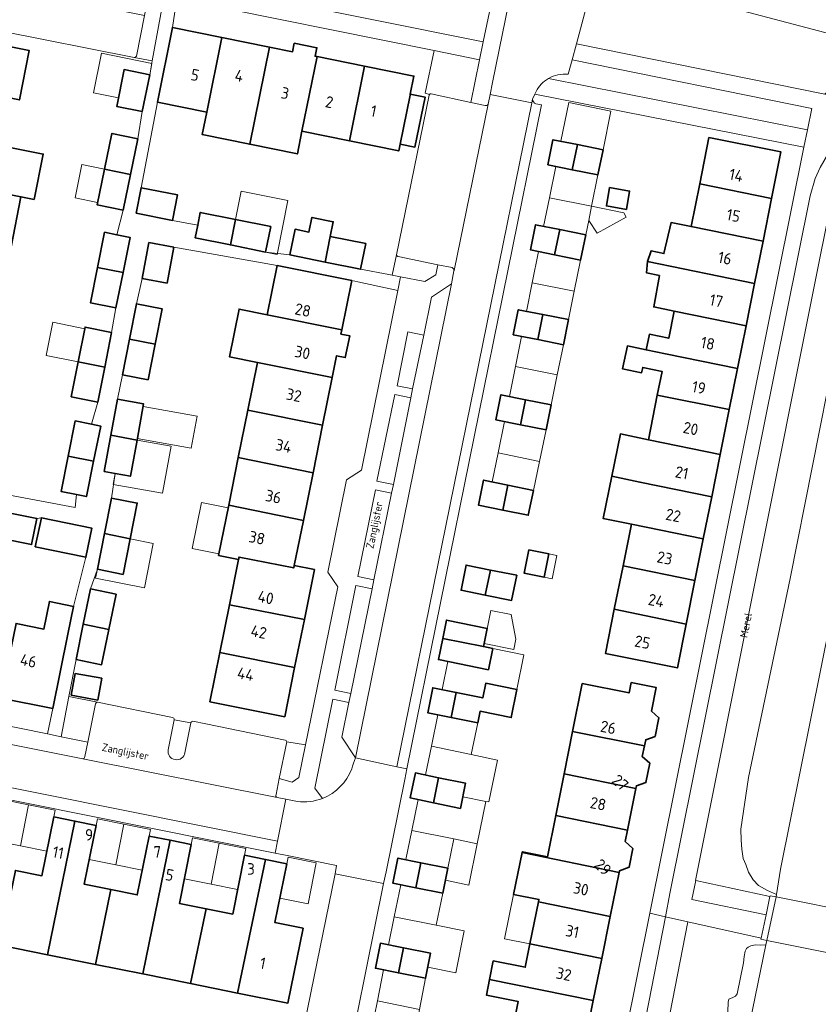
# Model space of a CAD drawing. Header units: metres. Extents: x 149984 to 156489, y 469398 to 478068.
# Tile 249 of 256: x 153234 to 153328, y 472280 to 472396. Entities that reach past the tile are written whole.
import ezdxf
from ezdxf.enums import TextEntityAlignment as Align

# ---------------------------------------------------------------- set-up
doc = ezdxf.new("R2010")
doc.units = ezdxf.units.M
doc.header["$LTSCALE"] = 0.75
for name, color, linetype, lineweight in [('B-WE-GR-BEPLANTING_CULTUUR_HEESTERS-GV', 252, 'Continuous', 18), ('B-WE-KW-KUNSTWERK_DEK-GV', 6, 'Continuous', 18), ('B-WE-OG-BEBOUWING-GV', 6, 'Continuous', 35), ('B-WE-OG-BEBOUWING-T18', 1, 'Continuous', 18), ('B-WE-OG-BEBOUWING_LUIFEL-GV', 6, 'Continuous', 18), ('B-WE-OG-BEBOUWING_OVERBOUWING-GV', 6, 'Continuous', 18), ('B-WE-OG-TERREIN_BEGROEID-GV', 252, 'Continuous', 18), ('B-WE-OG-TERREIN_ERF-GV', 252, 'Continuous', 18), ('B-WE-OG-TERREIN_OEVER-GV', 252, 'Continuous', 18), ('B-WE-OG-TOPOGRAFIE-T18', 7, 'Continuous', 18), ('B-WE-OG-WATER_MEER-GV', 252, 'Continuous', 18), ('B-WE-VH-GESLOTENVERHARDING_ASFALT-GV', 252, 'Continuous', 18), ('B-WE-VH-ONVERHARD-GV', 252, 'Continuous', 18), ('B-WE-VH-OPENVERHARDING_BETONSTRAATSTEEN-GV', 252, 'Continuous', 18), ('B-WE-VH-OPENVERHARDING_TEGEL-GV', 252, 'Continuous', 18)]:
    doc.layers.add(name, color=color, linetype=linetype, lineweight=lineweight)
doc.styles.add('NLCS-ISO-M500-T18', font='NLCS-ISO.ttf', dxfattribs={"height": 0.9})
doc.styles.add('NLCS-ISO-M750-T18', font='NLCS-ISO.ttf', dxfattribs={"height": 1.35})

msp = doc.modelspace()

# ---------------------------------------------------------------- linework, layer by layer
at = {"layer": 'B-WE-GR-BEPLANTING_CULTUUR_HEESTERS-GV', "flags": 128}
for points in [[(153301.646, 472402.147), (153301.442, 472401.285), (153334.277, 472392.607), (153334.764, 472394.586)], [(153247.308, 472391.233), (153249.413, 472390.829), (153250.797, 472398.485), (153249.031, 472398.812), (153248.506, 472396.155)], [(153248.506, 472396.155), (153247.556, 472391.379)], [(153287.814, 472390.956), (153282.497, 472392.037), (153281.453, 472387.035), (153281.939, 472386.888)], [(153282.142, 472386.945), (153286.793, 472385.95), (153287.814, 472390.956)], [(153326.305, 472382.715), (153295.905, 472388.759)], [(153294.459, 472387.241), (153294.308, 472386.918), (153325.899, 472380.697), (153326.305, 472382.715)], [(153278.096, 472368.071), (153277.565, 472365.671), (153278.541, 472365.482), (153281.411, 472364.935), (153282.698, 472365.725), (153282.911, 472366.89)], [(153282.911, 472366.89), (153278.283, 472367.872)], [(153242.974, 472315.552), (153239.634, 472316.229), (153238.729, 472311.515), (153238.735, 472311.514), (153241.849, 472310.875)], [(153241.849, 472310.875), (153242.767, 472315.379)], [(153273.25, 472309.02), (153271.653, 472311.451), (153272.485, 472315.547), (153270.626, 472315.913), (153268.507, 472305.47), (153269.396, 472304.28)], [(153253.254, 472309.63), (153253.961, 472313.137), (153252.006, 472313.511), (153251.283, 472309.983)]]:
    msp.add_lwpolyline(points, dxfattribs=at)
at = {"layer": 'B-WE-GR-BEPLANTING_CULTUUR_HEESTERS-GV'}
for points in [[(153247.556, 472391.379, -0.3456664), (153247.308, 472391.233)], [(153295.905, 472388.759, 0.1416824), (153294.459, 472387.241)], [(153281.939, 472386.888, -0.3394224), (153282.142, 472386.945)], [(153278.283, 472367.872, -0.4663542), (153278.096, 472368.071)], [(153242.767, 472315.379, -0.3421916), (153242.974, 472315.552)], [(153251.283, 472309.983, 1), (153253.254, 472309.63)], [(153272.829, 472307.759, -0.0166508), (153273.25, 472309.02)], [(153269.396, 472304.28, 0.2135418), (153272.829, 472307.759)]]:
    msp.add_lwpolyline(points, format="xyb", dxfattribs=at)
at = {"layer": 'B-WE-GR-BEPLANTING_CULTUUR_HEESTERS-GV', "flags": 128}
for points in [[(153281.268, 472358.623), (153279.396, 472359.018), (153278.138, 472352.699), (153279.951, 472352.322)], [(153279.763, 472351.268), (153277.897, 472351.661), (153275.781, 472341.51), (153277.734, 472341.12)], [(153277.498, 472340.097), (153275.607, 472340.483), (153273.543, 472330.302), (153275.433, 472329.913)], [(153275.217, 472328.875), (153273.318, 472329.262), (153270.834, 472316.963), (153272.713, 472316.579)], [(153265.199, 472310.927), (153264.328, 472306.596), (153265.823, 472306.193), (153266.604, 472306.737), (153267.389, 472310.545)]]:
    msp.add_lwpolyline(points, close=True, dxfattribs=at)
at = {"layer": 'B-WE-KW-KUNSTWERK_DEK-GV', "flags": 128}
msp.add_lwpolyline([(153320.872, 472287.892), (153320.84, 472287.74), (153321.54, 472287.6), (153331.138, 472285.677), (153331.87, 472285.53), (153332.455, 472288.377), (153332.9, 472290.543), (153332.92, 472290.64), (153332.363, 472290.752), (153322.645, 472292.706), (153321.93, 472292.85), (153321.909, 472292.751), (153321.455, 472290.623)], close=True, dxfattribs=at)
at = {"layer": 'B-WE-OG-BEBOUWING-GV', "flags": 128}
for points in [[(153255.805, 472384.811), (153257.57, 472393.575), (153251.786, 472394.74), (153250.021, 472385.977)], [(153225.061, 472388.018), (153233.826, 472386.251), (153234.982, 472392.037), (153226.217, 472393.803)], [(153263.157, 472392.449), (153257.57, 472393.575), (153255.805, 472384.811), (153255.274, 472382.164), (153260.86, 472381.038)], [(153266.98, 472382.558), (153268.754, 472391.321), (153268.529, 472391.366), (153268.731, 472392.366), (153266.084, 472392.901), (153265.882, 472391.899), (153263.157, 472392.449), (153260.86, 472381.038), (153266.444, 472379.912)], [(153274.332, 472390.197), (153268.754, 472391.321), (153266.98, 472382.558), (153272.565, 472381.432)], [(153248.249, 472384.876), (153249.117, 472389.189), (153246.118, 472389.793), (153245.25, 472385.48)], [(153274.332, 472390.197), (153272.565, 472381.432), (153278.349, 472380.266), (153278.51, 472381.065), (153279.664, 472386.789), (153279.691, 472386.923), (153280.116, 472389.032)], [(153279.664, 472386.789), (153278.51, 472381.065), (153280.249, 472380.714), (153281.43, 472386.572), (153279.691, 472386.923)], [(153225.186, 472376.378), (153231.592, 472375.072), (153231.647, 472375.347), (153234.011, 472374.874), (153235.554, 472374.565), (153236.617, 472379.879), (153232.709, 472380.661), (153223.944, 472382.428), (153222.775, 472376.574), (153225.131, 472376.103)], [(153246.859, 472377.485), (153247.722, 472381.677), (153244.68, 472382.304), (153243.817, 472378.111)], [(153299.318, 472380.993), (153296.444, 472381.576), (153295.846, 472378.631), (153298.698, 472378.052), (153299.28, 472380.804)], [(153313.659, 472376.389), (153322.101, 472374.661), (153323.199, 472380.133), (153314.751, 472381.829)], [(153299.28, 472380.804), (153298.698, 472378.052), (153301.721, 472377.439), (153302.319, 472380.384), (153299.318, 472380.993)], [(153246.859, 472377.485), (153243.817, 472378.111), (153242.954, 472373.919), (153245.996, 472373.293)], [(153231.592, 472375.072), (153225.186, 472376.378), (153225.131, 472376.103), (153224.062, 472370.758), (153232.841, 472369.019), (153234.011, 472374.874), (153231.647, 472375.347)], [(153247.518, 472372.935), (153251.805, 472372.099), (153252.39, 472375.101), (153248.103, 472375.936)], [(153303.081, 472375.947), (153302.707, 472373.803), (153305.055, 472373.393), (153305.429, 472375.538)], [(153313.659, 472376.389), (153312.653, 472371.372), (153321.098, 472369.663), (153322.101, 472374.661)], [(153258.587, 472369.222), (153259.19, 472372.204), (153255.054, 472373.041), (153254.753, 472371.554), (153254.451, 472370.059)], [(153262.723, 472368.386), (153263.326, 472371.368), (153259.19, 472372.204), (153258.587, 472369.222)], [(153269.7, 472367.218), (153270.305, 472370.218), (153270.653, 472371.944), (153268.156, 472372.447), (153267.809, 472370.724), (153266.171, 472371.056), (153265.563, 472368.057)], [(153297.231, 472371.018), (153294.398, 472371.6), (153293.793, 472368.654), (153296.626, 472368.072)], [(153297.231, 472371.018), (153296.626, 472368.072), (153299.682, 472367.445), (153300.287, 472370.391)], [(153321.098, 472369.663), (153312.653, 472371.372), (153310.295, 472371.842), (153309.469, 472368.217), (153307.952, 472368.519), (153307.523, 472367.262), (153320.099, 472364.687)], [(153242.993, 472366.574), (153245.988, 472365.976), (153246.815, 472370.112), (153245.256, 472370.423), (153243.821, 472370.71)], [(153270.305, 472370.218), (153269.7, 472367.218), (153273.853, 472366.376), (153274.463, 472369.375)], [(153248.225, 472365.29), (153251.156, 472364.739), (153251.947, 472368.952), (153249.016, 472369.503)], [(153310.659, 472361.44), (153319.105, 472359.733), (153320.099, 472364.687), (153307.523, 472367.262), (153307.423, 472365.937), (153308.937, 472365.619), (153308.272, 472361.96)], [(153245.988, 472365.976), (153242.993, 472366.574), (153242.166, 472362.438), (153245.16, 472361.84)], [(153262.898, 472361.025), (153271.664, 472359.257), (153272.831, 472365.041), (153264.065, 472366.809)], [(153249.743, 472357.572), (153250.562, 472361.738), (153247.554, 472362.329), (153246.736, 472358.163)], [(153271.664, 472359.257), (153262.898, 472361.025), (153259.608, 472361.689), (153258.481, 472356.102), (153261.771, 472355.438), (153270.536, 472353.67), (153271.051, 472356.219), (153272.07, 472356.013), (153272.585, 472358.562), (153271.565, 472358.767)], [(153294.658, 472358.109), (153295.237, 472361.054), (153292.36, 472361.62), (153291.78, 472358.675)], [(153294.658, 472358.109), (153297.675, 472357.515), (153298.255, 472360.46), (153295.237, 472361.054)], [(153319.105, 472359.733), (153310.659, 472361.44), (153310.025, 472358.28), (153307.767, 472358.742), (153307.395, 472356.925), (153309.66, 472356.461), (153318.101, 472354.733)], [(153244.65, 472358.967), (153241.543, 472359.585), (153240.729, 472355.497), (153243.836, 472354.878)], [(153249.743, 472357.572), (153246.736, 472358.163), (153245.918, 472353.997), (153248.925, 472353.406)], [(153308.685, 472351.606), (153317.132, 472349.906), (153318.101, 472354.733), (153309.66, 472356.461), (153307.395, 472356.925), (153305.171, 472357.38), (153304.618, 472354.678), (153306.842, 472354.223), (153306.969, 472354.843), (153309.242, 472354.377)], [(153243.836, 472354.878), (153240.729, 472355.497), (153239.915, 472351.408), (153243.022, 472350.79)], [(153261.771, 472355.438), (153260.644, 472349.851), (153269.409, 472348.083), (153270.536, 472353.67)], [(153245.318, 472351.127), (153244.551, 472346.885), (153247.63, 472346.329), (153248.397, 472350.57)], [(153293.228, 472351.057), (153290.332, 472351.64), (153289.74, 472348.698), (153292.636, 472348.115)], [(153307.634, 472346.37), (153316.076, 472344.642), (153317.132, 472349.906), (153308.685, 472351.606)], [(153293.228, 472351.057), (153292.636, 472348.115), (153295.638, 472347.51), (153296.23, 472350.452)], [(153260.644, 472349.851), (153259.517, 472344.263), (153268.281, 472342.495), (153269.409, 472348.083)], [(153239.542, 472344.431), (153242.526, 472343.834), (153243.367, 472347.969), (153242.302, 472348.182), (153240.375, 472348.567)], [(153247.63, 472346.329), (153244.551, 472346.885), (153243.784, 472342.644), (153245.06, 472342.413), (153246.863, 472342.087)], [(153315.079, 472339.673), (153316.076, 472344.642), (153307.634, 472346.37), (153304.362, 472347.04), (153303.346, 472342.077), (153306.637, 472341.403)], [(153242.526, 472343.834), (153239.542, 472344.431), (153238.708, 472340.294), (153240.518, 472339.932), (153241.684, 472339.698)], [(153259.517, 472344.263), (153258.39, 472338.677), (153267.152, 472336.897), (153268.281, 472342.495)], [(153305.642, 472336.446), (153314.084, 472334.717), (153315.079, 472339.673), (153306.637, 472341.403), (153303.346, 472342.077), (153302.331, 472337.124)], [(153291.149, 472341.04), (153288.295, 472341.626), (153287.693, 472338.697), (153290.548, 472338.111)], [(153291.149, 472341.04), (153290.548, 472338.111), (153293.55, 472337.494), (153294.152, 472340.423)], [(153243.805, 472335.346), (153246.825, 472334.745), (153247.657, 472338.923), (153244.637, 472339.525)], [(153266.027, 472331.321), (153266.082, 472331.595), (153267.152, 472336.897), (153258.39, 472338.677), (153257.203, 472332.795), (153259.556, 472332.32), (153259.611, 472332.594)], [(153231.549, 472334.81), (153235.261, 472334.057), (153235.882, 472337.114), (153232.17, 472337.867)], [(153235.695, 472333.809), (153241.623, 472332.568), (153242.335, 472335.969), (153236.407, 472337.211)], [(153314.084, 472334.717), (153305.642, 472336.446), (153304.662, 472331.559), (153313.104, 472329.837)], [(153246.825, 472334.745), (153243.805, 472335.346), (153242.973, 472331.167), (153245.993, 472330.566)], [(153258.483, 472327.007), (153267.267, 472325.286), (153268.444, 472331.118), (153266.082, 472331.595), (153266.027, 472331.321), (153259.611, 472332.594), (153259.556, 472332.32)], [(153293.623, 472333.441), (153293.069, 472330.695), (153295.403, 472330.224), (153295.958, 472332.97)], [(153288.477, 472328.129), (153289.103, 472331.072), (153286.247, 472331.646), (153285.654, 472328.696)], [(153303.639, 472326.464), (153312.08, 472324.735), (153313.104, 472329.837), (153304.662, 472331.559)], [(153289.103, 472331.072), (153288.477, 472328.129), (153291.588, 472327.504), (153292.181, 472330.454)], [(153241.321, 472324.718), (153244.316, 472324.093), (153245.168, 472328.236), (153242.171, 472328.852)], [(153231.657, 472316.041), (153237.748, 472314.806), (153239.525, 472323.567), (153240.182, 472326.811), (153237.351, 472327.385), (153236.693, 472324.141), (153233.433, 472324.802)], [(153267.267, 472325.286), (153258.483, 472327.007), (153257.353, 472321.41), (153266.128, 472319.641)], [(153312.08, 472324.735), (153303.639, 472326.464), (153302.601, 472321.292), (153311.049, 472319.596)], [(153240.47, 472320.575), (153243.467, 472319.96), (153244.316, 472324.093), (153241.321, 472324.718)], [(153288.713, 472324.194), (153288.72, 472324.228), (153283.939, 472325.197), (153283.506, 472323.057), (153288.286, 472322.089), (153288.364, 472322.472)], [(153289.375, 472321.868), (153288.286, 472322.089), (153283.506, 472323.057), (153283, 472320.558), (153288.869, 472319.369)], [(153264.96, 472313.856), (153266.128, 472319.641), (153257.353, 472321.41), (153256.186, 472315.627)], [(153239.901, 472316.374), (153243.023, 472315.816), (153243.48, 472318.367), (153240.357, 472318.925)], [(153285.087, 472316.707), (153284.493, 472313.771), (153287.607, 472313.14), (153287.881, 472314.493), (153291.539, 472313.752), (153292.209, 472317.055), (153288.551, 472317.796), (153288.202, 472316.076)], [(153307.179, 472310.433), (153307.323, 472311.149), (153308.422, 472311.54), (153308.865, 472313.746), (153308.003, 472314.531), (153308.555, 472317.276), (153305.628, 472317.865), (153305.383, 472316.648), (153299.881, 472317.753), (153298.752, 472312.136)], [(153284.493, 472313.771), (153285.087, 472316.707), (153282.333, 472317.265), (153281.738, 472314.329)], [(153306.173, 472305.426), (153306.24, 472305.76), (153307.347, 472306.139), (153307.81, 472308.396), (153306.927, 472309.178), (153307.179, 472310.433), (153298.752, 472312.136), (153297.751, 472307.155)], [(153283.027, 472306.7), (153280.296, 472307.268), (153279.686, 472304.331), (153282.417, 472303.763)], [(153283.027, 472306.7), (153282.417, 472303.763), (153285.574, 472303.107), (153286.184, 472306.044)], [(153305.196, 472300.563), (153306.173, 472305.426), (153297.751, 472307.155), (153296.769, 472302.266)], [(153231.543, 472287.057), (153237.137, 472285.931), (153240.341, 472301.607), (153237.864, 472302.105), (153236.474, 472295.2), (153233.355, 472295.828)], [(153237.137, 472285.931), (153242.754, 472284.799), (153244.541, 472293.576), (153241.427, 472294.203), (153242.817, 472301.108), (153240.341, 472301.607)], [(153305.196, 472300.563), (153296.769, 472302.266), (153295.794, 472297.416), (153292.852, 472298.007), (153292.833, 472297.913), (153304.192, 472295.572), (153304.231, 472295.767), (153305.379, 472296.199), (153305.818, 472298.385), (153304.927, 472299.227)], [(153248.318, 472283.679), (153251.523, 472299.355), (153249.046, 472299.853), (153247.655, 472292.949), (153244.541, 472293.576), (153242.754, 472284.799)], [(153251.523, 472299.355), (153248.318, 472283.679), (153253.91, 472282.552), (153255.732, 472291.322), (153252.608, 472291.951), (153253.999, 472298.856)], [(153262.723, 472297.1), (153260.246, 472297.598), (153258.856, 472290.693), (153255.732, 472291.322), (153253.91, 472282.552), (153259.435, 472281.439)], [(153262.723, 472297.1), (153259.435, 472281.439), (153265.346, 472280.249), (153267.114, 472289.035), (153263.81, 472289.7), (153265.2, 472296.601)], [(153280.33, 472293.796), (153280.923, 472296.731), (153278.242, 472297.273), (153277.648, 472294.338)], [(153304.192, 472295.572), (153292.833, 472297.913), (153291.82, 472293.012), (153294.789, 472292.416), (153294.733, 472292.135), (153294.737, 472292.134), (153303.159, 472290.433)], [(153280.923, 472296.731), (153280.33, 472293.796), (153283.513, 472293.152), (153284.107, 472296.087)], [(153293.739, 472287.194), (153302.162, 472285.474), (153303.159, 472290.433), (153294.737, 472292.134)], [(153278.308, 472283.803), (153278.896, 472286.741), (153276.2, 472287.28), (153275.613, 472284.342)], [(153278.896, 472286.741), (153278.308, 472283.803), (153281.5, 472283.165), (153282.087, 472286.103)], [(153302.162, 472285.474), (153293.739, 472287.194), (153293.189, 472284.457), (153289.439, 472285.211), (153289.001, 472283.032), (153301.177, 472280.573)], [(153300.174, 472275.579), (153301.177, 472280.573), (153289.001, 472283.032), (153288.631, 472281.192), (153292.376, 472280.439), (153291.74, 472277.274)]]:
    msp.add_lwpolyline(points, close=True, dxfattribs=at)
at = {"layer": 'B-WE-OG-BEBOUWING_LUIFEL-GV', "flags": 128}
for points in [[(153249.117, 472389.189), (153249.358, 472390.526), (153243.45, 472391.715), (153242.517, 472387.079), (153245.453, 472386.488), (153246.118, 472389.793)], [(153302.319, 472380.384), (153303.241, 472384.927), (153298.303, 472385.929), (153297.381, 472381.386)], [(153243.817, 472378.111), (153241.169, 472378.656), (153240.361, 472374.732), (153243.009, 472374.187)], [(153301.721, 472377.439), (153296.783, 472378.441), (153296.038, 472374.768), (153300.977, 472373.754)], [(153259.19, 472372.204), (153263.326, 472371.368), (153262.723, 472368.386), (153264.06, 472368.116), (153265.336, 472374.426), (153259.863, 472375.532)], [(153300.977, 472373.754), (153296.038, 472374.768), (153295.348, 472371.405), (153300.287, 472370.391), (153300.632, 472372.073)], [(153304.776, 472372.974), (153300.977, 472373.754), (153300.632, 472372.073), (153301.626, 472370.605), (153305.037, 472372.483)], [(153299.682, 472367.445), (153294.743, 472368.459), (153293.986, 472364.771), (153298.913, 472363.802)], [(153298.913, 472363.802), (153293.986, 472364.771), (153293.329, 472361.429), (153298.255, 472360.46)], [(153241.505, 472359.394), (153237.74, 472360.143), (153236.964, 472356.247), (153240.729, 472355.497)], [(153297.675, 472357.515), (153292.749, 472358.484), (153292.055, 472354.956), (153296.939, 472353.972)], [(153296.939, 472353.972), (153292.055, 472354.956), (153291.346, 472351.436), (153296.23, 472350.452)], [(153247.665, 472346.52), (153254.002, 472345.374), (153254.678, 472349.111), (153248.34, 472350.257)], [(153295.638, 472347.51), (153290.753, 472348.494), (153290.012, 472344.816), (153294.85, 472343.822)], [(153247.63, 472346.329), (153246.863, 472342.087), (153245.06, 472342.413), (153244.828, 472341.126), (153250.627, 472340.079), (153251.625, 472345.608)], [(153294.85, 472343.822), (153290.012, 472344.816), (153289.314, 472341.417), (153294.152, 472340.423)], [(153258.328, 472338.368), (153255.201, 472338.999), (153254.11, 472333.591), (153257.236, 472332.96)], [(153246.825, 472334.745), (153245.993, 472330.566), (153242.973, 472331.167), (153242.768, 472330.134), (153248.498, 472328.994), (153249.535, 472334.206)], [(153295.958, 472332.97), (153295.403, 472330.224), (153296.353, 472330.032), (153296.907, 472332.779)], [(153288.202, 472316.076), (153288.551, 472317.796), (153292.209, 472317.055), (153293.033, 472321.127), (153289.375, 472321.868), (153288.869, 472319.369), (153284.093, 472320.337), (153283.426, 472317.044)], [(153287.607, 472313.14), (153284.493, 472313.771), (153282.922, 472314.089), (153282.173, 472310.393), (153286.835, 472309.424)], [(153282.173, 472310.393), (153281.472, 472307.023), (153283.027, 472306.7), (153286.184, 472306.044), (153285.858, 472304.473), (153288.563, 472303.925), (153288.907, 472303.856), (153289.93, 472308.78), (153286.835, 472309.424)], [(153234.904, 472303.521), (153231.785, 472304.149), (153231.626, 472303.361), (153230.818, 472299.345), (153233.937, 472298.717)], [(153288.563, 472303.925), (153285.858, 472304.473), (153285.574, 472303.107), (153280.614, 472304.138), (153279.861, 472300.514), (153284.8, 472299.516), (153287.559, 472298.958)], [(153237.864, 472302.105), (153238.023, 472302.893), (153234.904, 472303.521), (153233.937, 472298.717), (153237.056, 472298.089)], [(153246.091, 472301.269), (153242.976, 472301.896), (153242.817, 472301.108), (153242.009, 472297.092), (153245.123, 472296.465)], [(153249.046, 472299.853), (153249.205, 472300.642), (153246.091, 472301.269), (153245.123, 472296.465), (153248.237, 472295.837)], [(153284.8, 472299.516), (153279.861, 472300.514), (153279.167, 472297.086), (153284.107, 472296.087)], [(153257.281, 472299.015), (153254.158, 472299.644), (153253.999, 472298.856), (153253.19, 472294.839), (153256.313, 472294.211)], [(153284.8, 472299.516), (153284.107, 472296.087), (153283.819, 472294.666), (153286.577, 472294.107), (153287.559, 472298.958)], [(153260.246, 472297.598), (153260.405, 472298.386), (153257.281, 472299.015), (153256.313, 472294.211), (153259.438, 472293.582)], [(153265.2, 472296.601), (153264.391, 472292.585), (153267.695, 472291.919), (153268.663, 472296.723), (153265.359, 472297.389)], [(153283.513, 472293.152), (153278.574, 472294.151), (153277.811, 472290.379), (153282.745, 472289.392)], [(153291.82, 472293.012), (153290.745, 472287.813), (153293.739, 472287.194), (153294.737, 472292.134), (153294.789, 472292.416)], [(153282.745, 472289.392), (153277.811, 472290.379), (153277.153, 472287.089), (153282.087, 472286.103), (153281.763, 472284.479), (153285.05, 472283.822), (153286.032, 472288.735)], [(153281.5, 472283.165), (153276.566, 472284.151), (153275.84, 472280.519), (153280.76, 472279.515)], [(153280.76, 472279.515), (153275.84, 472280.519), (153275.138, 472277.083), (153280.059, 472276.079)]]:
    msp.add_lwpolyline(points, close=True, dxfattribs=at)
at = {"layer": 'B-WE-OG-BEBOUWING_OVERBOUWING-GV', "flags": 128}
msp.add_lwpolyline([(153291.525, 472325.859), (153289.148, 472326.341), (153288.364, 472322.472), (153291.85, 472321.765), (153292.094, 472322.969)], close=True, dxfattribs=at)
at = {"layer": 'B-WE-OG-TERREIN_BEGROEID-GV', "flags": 128}
for points in [[(153249.438, 472400.864), (153288.251, 472393.05), (153289.864, 472400.679), (153283.536, 472402.364), (153244.598, 472412.735), (153238.149, 472414.453), (153235.891, 472405.904), (153236.439, 472405.092), (153249.549, 472402.436)], [(153295.905, 472388.759), (153326.305, 472382.715), (153326.809, 472385.22), (153298.708, 472390.956), (153298.23, 472389.247)], [(153328.79, 472372.7), (153327.38, 472365.73), (153313.17, 472294.64), (153313.212, 472294.631), (153321.909, 472292.751), (153321.93, 472292.85), (153322.645, 472292.706), (153322.689, 472292.981), (153321.63, 472293.45), (153320.55, 472294.07), (153319.95, 472294.73), (153319.39, 472295.61), (153319.08, 472296.5), (153318.78, 472297.24), (153318.6, 472298.32), (153318.53, 472299.39), (153318.48, 472300.67), (153319.39, 472306.71), (153324.26, 472330.1), (153329.52, 472356.54)], [(153321.438, 472287.108), (153321.54, 472287.6), (153322.645, 472292.706), (153321.93, 472292.85), (153321.909, 472292.751), (153321.455, 472290.623), (153320.872, 472287.892), (153312.249, 472289.81), (153309.254, 472274.34), (153305.505, 472256.475), (153304.846, 472252.996), (153304.451, 472249.797), (153304.055, 472244.838), (153304.403, 472239.052), (153304.895, 472237.062)], [(153316.95, 472279.23), (153317, 472280.38), (153317.09, 472280.71), (153317.53, 472280.93), (153317.88, 472281.06), (153318.05, 472281.36), (153318.79, 472284.98), (153318.86, 472285.71), (153319.01, 472286.34), (153319.14, 472286.65), (153319.33, 472286.82), (153319.66, 472286.98), (153320.17, 472287.08), (153320.84, 472287.07), (153321.438, 472287.108)]]:
    msp.add_lwpolyline(points, dxfattribs=at)
msp.add_lwpolyline([(153299.193, 472392.831), (153328.35, 472386.91), (153334.14, 472392.05), (153334.277, 472392.607), (153301.442, 472401.285), (153301.351, 472400.902)], close=True, dxfattribs=at)
at = {"layer": 'B-WE-OG-TERREIN_BEGROEID-GV'}
msp.add_lwpolyline([(153298.23, 472389.247, 0.1617274), (153295.905, 472388.759)], format="xyb", dxfattribs=at)
at = {"layer": 'B-WE-OG-TERREIN_ERF-GV', "flags": 128}
for points in [[(153252.318, 472398.171), (153251.786, 472394.74), (153257.57, 472393.575), (153263.157, 472392.449), (153265.882, 472391.899), (153266.084, 472392.901), (153268.731, 472392.366), (153268.529, 472391.366), (153268.754, 472391.321), (153274.332, 472390.197), (153280.116, 472389.032), (153279.691, 472386.923), (153281.43, 472386.572), (153280.249, 472380.714), (153278.51, 472381.065), (153278.349, 472380.266), (153272.565, 472381.432), (153266.98, 472382.558), (153266.444, 472379.912), (153260.86, 472381.038), (153255.274, 472382.164), (153255.805, 472384.811), (153250.021, 472385.977), (153248.103, 472375.936), (153252.39, 472375.101), (153251.805, 472372.099), (153254.753, 472371.554), (153255.054, 472373.041), (153259.19, 472372.204)], [(153281.939, 472386.888), (153281.453, 472387.035), (153282.497, 472392.037), (153252.586, 472398.116)], [(153227.217, 472340.876), (153240.362, 472338.412), (153240.518, 472339.932), (153238.708, 472340.294), (153239.542, 472344.431), (153240.375, 472348.567), (153242.302, 472348.182), (153243.022, 472350.79), (153239.915, 472351.408), (153240.729, 472355.497), (153241.543, 472359.585), (153244.65, 472358.967), (153245.16, 472361.84), (153242.166, 472362.438), (153242.993, 472366.574), (153243.821, 472370.71), (153245.256, 472370.423), (153245.996, 472373.293), (153242.954, 472373.919), (153243.817, 472378.111), (153244.68, 472382.304), (153247.722, 472381.677), (153248.249, 472384.876), (153245.25, 472385.48), (153246.118, 472389.793), (153249.117, 472389.189), (153249.413, 472390.829), (153247.308, 472391.233), (153247.282, 472391.238), (153231.497, 472394.345)], [(153226.217, 472393.803), (153234.982, 472392.037), (153233.826, 472386.251)], [(153271.444, 472268.862), (153271.64, 472268.824), (153284.237, 472266.174), (153302.063, 472262.228), (153307.811, 472290.797), (153325.899, 472380.697), (153294.308, 472386.918), (153294.028, 472386.32)], [(153259.19, 472372.204), (153263.326, 472371.368), (153262.723, 472368.386), (153265.563, 472368.057), (153266.171, 472371.056), (153267.809, 472370.724), (153268.156, 472372.447), (153270.653, 472371.944), (153270.305, 472370.218), (153274.463, 472369.375), (153273.853, 472366.376), (153277.165, 472365.748), (153277.565, 472365.671), (153278.096, 472368.071), (153281.907, 472386.817)], [(153294.427, 472385.798), (153295.087, 472385.649), (153279.304, 472307.758), (153279.049, 472306.498), (153276.853, 472295.668), (153276.566, 472294.272), (153271.444, 472268.862)], [(153232.709, 472380.661), (153236.617, 472379.879), (153235.554, 472374.565), (153234.011, 472374.874), (153232.841, 472369.019)], [(153258.39, 472338.677), (153259.517, 472344.263), (153260.644, 472349.851), (153261.771, 472355.438), (153258.481, 472356.102), (153259.608, 472361.689), (153262.898, 472361.025), (153264.065, 472366.809), (153251.947, 472368.952), (153251.156, 472364.739), (153248.225, 472365.29), (153247.554, 472362.329), (153250.562, 472361.738), (153249.743, 472357.572), (153248.925, 472353.406), (153245.918, 472353.997), (153245.318, 472351.127), (153248.397, 472350.57), (153247.63, 472346.329), (153246.863, 472342.087), (153245.06, 472342.413), (153244.637, 472339.525), (153247.657, 472338.923), (153246.825, 472334.745), (153245.993, 472330.566), (153242.973, 472331.167), (153242.171, 472328.852), (153245.168, 472328.236), (153244.316, 472324.093), (153243.467, 472319.96), (153240.47, 472320.575), (153239.634, 472316.229), (153242.974, 472315.552), (153251.787, 472313.756)], [(153265.199, 472310.927), (153267.389, 472310.545), (153271.211, 472329.084), (153270.016, 472330.837), (153272.2, 472341.668), (153273.96, 472342.808), (153278.236, 472363.89), (153273.522, 472364.884), (153272.831, 472365.041), (153271.664, 472359.257), (153271.565, 472358.767), (153272.585, 472358.562), (153272.07, 472356.013), (153271.051, 472356.219), (153270.536, 472353.67), (153269.409, 472348.083), (153268.281, 472342.495), (153267.152, 472336.897), (153266.082, 472331.595), (153268.444, 472331.118), (153267.267, 472325.286), (153266.128, 472319.641), (153264.96, 472313.856), (153256.186, 472315.627), (153257.353, 472321.41), (153258.483, 472327.007), (153259.556, 472332.32), (153257.203, 472332.795), (153258.39, 472338.677)], [(153233.433, 472324.802), (153236.693, 472324.141), (153237.351, 472327.385), (153240.182, 472326.811), (153241.623, 472332.568), (153235.695, 472333.809), (153236.407, 472337.211), (153235.882, 472337.114), (153235.261, 472334.057), (153231.549, 472334.81)], [(153291.74, 472277.274), (153292.376, 472280.439), (153288.631, 472281.192), (153289.001, 472283.032), (153289.439, 472285.211), (153293.189, 472284.457), (153293.739, 472287.194), (153294.737, 472292.134), (153294.733, 472292.135), (153294.789, 472292.416), (153291.82, 472293.012), (153292.833, 472297.913), (153292.852, 472298.007), (153295.794, 472297.416), (153296.769, 472302.266), (153297.751, 472307.155), (153298.752, 472312.136), (153299.881, 472317.753), (153305.383, 472316.648), (153305.628, 472317.865), (153308.555, 472317.276), (153308.003, 472314.531), (153308.865, 472313.746), (153308.422, 472311.54), (153307.323, 472311.149), (153307.179, 472310.433), (153306.927, 472309.178), (153307.81, 472308.396), (153307.347, 472306.139), (153306.24, 472305.76), (153306.173, 472305.426), (153305.196, 472300.563), (153304.927, 472299.227), (153305.818, 472298.385), (153305.379, 472296.199), (153304.231, 472295.767), (153304.192, 472295.572), (153303.159, 472290.433), (153302.162, 472285.474), (153301.177, 472280.573), (153300.174, 472275.579)], [(153210.78, 472317.153), (153237.127, 472311.838), (153237.748, 472314.806), (153231.657, 472316.041)], [(153252.006, 472313.511), (153253.961, 472313.137)], [(153254.173, 472313.32), (153255.723, 472313.007), (153265.018, 472311.127)], [(153233.355, 472295.828), (153236.474, 472295.2), (153237.864, 472302.105), (153240.341, 472301.607), (153242.817, 472301.108), (153241.427, 472294.203), (153244.541, 472293.576), (153247.655, 472292.949), (153249.046, 472299.853), (153251.523, 472299.355), (153253.999, 472298.856), (153252.608, 472291.951), (153255.732, 472291.322), (153258.856, 472290.693), (153260.246, 472297.598), (153262.723, 472297.1), (153265.2, 472296.601), (153263.81, 472289.7), (153267.114, 472289.035), (153265.346, 472280.249), (153259.435, 472281.439), (153253.91, 472282.552), (153248.318, 472283.679), (153242.754, 472284.799), (153237.137, 472285.931), (153231.543, 472287.057)]]:
    msp.add_lwpolyline(points, dxfattribs=at)
at = {"layer": 'B-WE-OG-TERREIN_ERF-GV'}
for points in [[(153281.907, 472386.817, -0.1094861), (153281.939, 472386.888)], [(153294.028, 472386.32, 0.300761), (153294.427, 472385.798)], [(153251.787, 472313.756, -0.5001222), (153252.006, 472313.511)], [(153253.961, 472313.137, -0.4837273), (153254.173, 472313.32)], [(153265.018, 472311.127, -0.2965057), (153265.199, 472310.927)]]:
    msp.add_lwpolyline(points, format="xyb", dxfattribs=at)
at = {"layer": 'B-WE-OG-TERREIN_ERF-GV', "flags": 128}
for points in [[(153298.698, 472378.052), (153295.846, 472378.631), (153296.444, 472381.576), (153299.318, 472380.993), (153302.319, 472380.384), (153301.721, 472377.439)], [(153312.653, 472371.372), (153313.659, 472376.389), (153314.751, 472381.829), (153323.199, 472380.133), (153322.101, 472374.661), (153321.098, 472369.663), (153320.099, 472364.687), (153319.105, 472359.733), (153318.101, 472354.733), (153317.132, 472349.906), (153316.076, 472344.642), (153315.079, 472339.673), (153314.084, 472334.717), (153313.104, 472329.837), (153312.08, 472324.735), (153311.049, 472319.596), (153302.601, 472321.292), (153303.639, 472326.464), (153304.662, 472331.559), (153305.642, 472336.446), (153302.331, 472337.124), (153303.346, 472342.077), (153304.362, 472347.04), (153307.634, 472346.37), (153308.685, 472351.606), (153309.242, 472354.377), (153306.969, 472354.843), (153306.842, 472354.223), (153304.618, 472354.678), (153305.171, 472357.38), (153307.395, 472356.925), (153307.767, 472358.742), (153310.025, 472358.28), (153310.659, 472361.44), (153308.272, 472361.96), (153308.937, 472365.619), (153307.423, 472365.937), (153307.523, 472367.262), (153307.952, 472368.519), (153309.469, 472368.217), (153310.295, 472371.842)], [(153303.081, 472375.947), (153305.429, 472375.538), (153305.055, 472373.393), (153302.707, 472373.803)], [(153297.231, 472371.018), (153300.287, 472370.391), (153299.682, 472367.445), (153296.626, 472368.072), (153293.793, 472368.654), (153294.398, 472371.6)], [(153294.658, 472358.109), (153291.78, 472358.675), (153292.36, 472361.62), (153295.237, 472361.054), (153298.255, 472360.46), (153297.675, 472357.515)], [(153292.636, 472348.115), (153289.74, 472348.698), (153290.332, 472351.64), (153293.228, 472351.057), (153296.23, 472350.452), (153295.638, 472347.51)], [(153291.149, 472341.04), (153294.152, 472340.423), (153293.55, 472337.494), (153290.548, 472338.111), (153287.693, 472338.697), (153288.295, 472341.626)], [(153293.623, 472333.441), (153295.958, 472332.97), (153295.403, 472330.224), (153293.069, 472330.695)], [(153289.103, 472331.072), (153292.181, 472330.454), (153291.588, 472327.504), (153288.477, 472328.129), (153285.654, 472328.696), (153286.247, 472331.646)], [(153288.286, 472322.089), (153289.375, 472321.868), (153288.869, 472319.369), (153283, 472320.558), (153283.506, 472323.057), (153283.939, 472325.197), (153288.72, 472324.228), (153288.713, 472324.194), (153288.364, 472322.472)], [(153239.901, 472316.374), (153240.357, 472318.925), (153243.48, 472318.367), (153243.023, 472315.816)], [(153284.493, 472313.771), (153281.738, 472314.329), (153282.333, 472317.265), (153285.087, 472316.707), (153288.202, 472316.076), (153288.551, 472317.796), (153292.209, 472317.055), (153291.539, 472313.752), (153287.881, 472314.493), (153287.607, 472313.14)], [(153282.417, 472303.763), (153279.686, 472304.331), (153280.296, 472307.268), (153283.027, 472306.7), (153286.184, 472306.044), (153285.574, 472303.107)], [(153271.027, 472296.408), (153265.233, 472297.578), (153263.835, 472297.851), (153227.419, 472305.17), (153224.651, 472291.573), (153223.293, 472284.763), (153222.56, 472281.139), (153222.247, 472279.59), (153225.321, 472278.985), (153224.691, 472275.782), (153228.879, 472274.959), (153232.411, 472274.233), (153233.042, 472277.302), (153235.336, 472276.83), (153234.705, 472273.762), (153240.489, 472272.597), (153240.362, 472271.966), (153265.077, 472266.987), (153265.182, 472267.502), (153270.885, 472295.412)], [(153280.33, 472293.796), (153277.648, 472294.338), (153278.242, 472297.273), (153280.923, 472296.731), (153284.107, 472296.087), (153283.513, 472293.152)], [(153278.896, 472286.741), (153282.087, 472286.103), (153281.5, 472283.165), (153278.308, 472283.803), (153275.613, 472284.342), (153276.2, 472287.28)]]:
    msp.add_lwpolyline(points, close=True, dxfattribs=at)
at = {"layer": 'B-WE-OG-TERREIN_OEVER-GV', "flags": 128}
for points in [[(153329.52, 472356.54), (153324.26, 472330.1), (153319.39, 472306.71), (153318.48, 472300.67), (153318.53, 472299.39), (153318.6, 472298.32), (153318.78, 472297.24), (153319.08, 472296.5), (153319.39, 472295.61), (153319.95, 472294.73), (153320.55, 472294.07), (153321.63, 472293.45), (153322.689, 472292.981), (153323.16, 472295.98), (153336.12, 472360.46)], [(153318.33, 472272.05), (153321.438, 472287.108), (153320.84, 472287.07), (153320.17, 472287.08), (153319.66, 472286.98), (153319.33, 472286.82), (153319.14, 472286.65), (153319.01, 472286.34), (153318.86, 472285.71), (153318.79, 472284.98), (153318.05, 472281.36), (153317.88, 472281.06), (153317.53, 472280.93), (153317.09, 472280.71), (153317, 472280.38), (153316.95, 472279.23)]]:
    msp.add_lwpolyline(points, dxfattribs=at)
at = {"layer": 'B-WE-OG-WATER_MEER-GV', "flags": 128}
msp.add_lwpolyline([(153356.42, 472421.64), (153348.241, 472390.237), (153347.4, 472387.01), (153347.123, 472385.413), (153347.043, 472384.99), (153346.393, 472382.722), (153346.277, 472382.282), (153342.69, 472368.68), (153336.12, 472360.46), (153323.16, 472295.98), (153322.689, 472292.981), (153322.645, 472292.706), (153321.54, 472287.6), (153321.438, 472287.108), (153318.33, 472272.05)], dxfattribs=at)
at = {"layer": 'B-WE-VH-GESLOTENVERHARDING_ASFALT-GV', "flags": 128}
msp.add_lwpolyline([(153312.75, 472292.4), (153313.212, 472294.631), (153313.17, 472294.64), (153327.38, 472365.73), (153328.79, 472372.7), (153329.6, 472375.54), (153330.56, 472377.71), (153331.43, 472379.03), (153333.44, 472381.4), (153335.75, 472384), (153336.753, 472385.337), (153336.8, 472385.4), (153333.736, 472385.948), (153329.9, 472381.46), (153328.8, 472380.08), (153327.79, 472378.31), (153327.22, 472377.03), (153326.61, 472374.99), (153310.16, 472293.1), (153309.64, 472290.39), (153312.249, 472289.81), (153320.872, 472287.892), (153321.455, 472290.623)], close=True, dxfattribs=at)
msp.add_lwpolyline([(153309.254, 472274.34), (153312.249, 472289.81), (153309.64, 472290.39), (153302.72, 472254.92)], dxfattribs=at)
at = {"layer": 'B-WE-VH-ONVERHARD-GV', "flags": 128}
msp.add_lwpolyline([(153320.872, 472287.892), (153320.84, 472287.74), (153321.54, 472287.6), (153331.138, 472285.677), (153331.87, 472285.53), (153332.455, 472288.377), (153332.9, 472290.543), (153332.92, 472290.64), (153332.363, 472290.752), (153322.645, 472292.706), (153321.93, 472292.85), (153321.909, 472292.751), (153321.455, 472290.623)], close=True, dxfattribs=at)
at = {"layer": 'B-WE-VH-OPENVERHARDING_BETONSTRAATSTEEN-GV', "flags": 128}
for points in [[(153298.23, 472389.247), (153298.708, 472390.956), (153299.193, 472392.831), (153301.351, 472400.902), (153301.442, 472401.285), (153301.646, 472402.147), (153301.676, 472402.262), (153296.778, 472403.5), (153296.739, 472403.354), (153296.721, 472403.285)], [(153291.659, 472399.626), (153289.34, 472388.305), (153289.055, 472386.896), (153293.953, 472385.891)], [(153247.556, 472391.379), (153248.506, 472396.155), (153232.328, 472399.428), (153231.348, 472394.645)], [(153231.497, 472394.345), (153247.282, 472391.238), (153247.308, 472391.233)], [(153288.484, 472385.6), (153286.793, 472385.95), (153282.142, 472386.945)], [(153293.953, 472385.891), (153294.028, 472386.32), (153294.308, 472386.918), (153294.459, 472387.241)], [(153281.907, 472386.817), (153278.096, 472368.071)], [(153294.028, 472386.32), (153293.953, 472385.891), (153278.116, 472307.989), (153279.304, 472307.758), (153295.087, 472385.649), (153294.427, 472385.798)], [(153284.831, 472366.219), (153288.832, 472385.726)], [(153278.283, 472367.872), (153282.911, 472366.89), (153284.594, 472366.558)], [(153227.463, 472306.601), (153264.11, 472299.253), (153265.077, 472304.172), (153264.077, 472304.366), (153241.25, 472308.936), (153228.894, 472311.393), (153226.714, 472311.852), (153211.725, 472314.921), (153209.546, 472315.352)], [(153242.767, 472315.379), (153241.849, 472310.875), (153241.506, 472309.184)], [(153251.787, 472313.756), (153242.974, 472315.552)], [(153251.283, 472309.983), (153252.006, 472313.511)], [(153253.961, 472313.137), (153253.254, 472309.63)], [(153265.018, 472311.127), (153255.723, 472313.007), (153254.173, 472313.32)], [(153263.953, 472304.732), (153264.328, 472306.596), (153265.199, 472310.927)], [(153241.25, 472308.936), (153264.077, 472304.366)], [(153266.446, 472303.919), (153265.077, 472304.172), (153264.11, 472299.253), (153263.835, 472297.851), (153265.233, 472297.578), (153271.027, 472296.408), (153270.885, 472295.412), (153276.566, 472294.272), (153276.853, 472295.668), (153279.049, 472306.498), (153279.304, 472307.758), (153278.116, 472307.989), (153273.25, 472309.02)]]:
    msp.add_lwpolyline(points, dxfattribs=at)
at = {"layer": 'B-WE-VH-OPENVERHARDING_BETONSTRAATSTEEN-GV'}
for points in [[(153247.308, 472391.233, 0.3456664), (153247.556, 472391.379)], [(153295.905, 472388.759, -0.1617274), (153298.23, 472389.247)], [(153294.459, 472387.241, -0.1416824), (153295.905, 472388.759)], [(153282.142, 472386.945, 0.3394224), (153281.939, 472386.888)], [(153281.939, 472386.888, 0.1094861), (153281.907, 472386.817)], [(153294.427, 472385.798, -0.300761), (153294.028, 472386.32)], [(153288.832, 472385.726, -0.4136663), (153288.484, 472385.6)], [(153278.096, 472368.071, 0.4663542), (153278.283, 472367.872)], [(153284.594, 472366.558, -0.3816596), (153284.831, 472366.219)], [(153242.974, 472315.552, 0.3421916), (153242.767, 472315.379)], [(153252.006, 472313.511, 0.5001222), (153251.787, 472313.756)], [(153254.173, 472313.32, 0.4837273), (153253.961, 472313.137)], [(153265.199, 472310.927, 0.2965057), (153265.018, 472311.127)], [(153253.254, 472309.63, -1), (153251.283, 472309.983)], [(153241.506, 472309.184, -0.4007576), (153241.25, 472308.936)], [(153273.25, 472309.02, 0.0166508), (153272.829, 472307.759)], [(153272.829, 472307.759, -0.2135418), (153269.396, 472304.28)], [(153264.077, 472304.366, -0.4599175), (153263.953, 472304.732)], [(153269.396, 472304.28, -0.1264552), (153266.446, 472303.919)]]:
    msp.add_lwpolyline(points, format="xyb", dxfattribs=at)
at = {"layer": 'B-WE-VH-OPENVERHARDING_BETONSTRAATSTEEN-GV', "flags": 128}
for points in [[(153284.526, 472364.67), (153273.25, 472309.02), (153278.116, 472307.989), (153293.953, 472385.891), (153289.055, 472386.896), (153288.832, 472385.726), (153284.831, 472366.219), (153284.826, 472366.195)], [(153273.25, 472309.02), (153284.526, 472364.67), (153282.167, 472363.109), (153281.268, 472358.623), (153279.951, 472352.322), (153279.763, 472351.268), (153277.734, 472341.12), (153277.498, 472340.097), (153275.433, 472329.913), (153275.217, 472328.875), (153272.713, 472316.579), (153272.485, 472315.547), (153271.653, 472311.451)], [(153227.463, 472306.601), (153227.229, 472305.208), (153227.419, 472305.17), (153263.835, 472297.851), (153264.11, 472299.253)], [(153271.444, 472268.862), (153276.566, 472294.272), (153270.885, 472295.412), (153265.182, 472267.502), (153265.077, 472266.987), (153261.803, 472250.963), (153266.112, 472250.111), (153266.596, 472252.425), (153269.289, 472265.656), (153269.971, 472269.151)]]:
    msp.add_lwpolyline(points, close=True, dxfattribs=at)
at = {"layer": 'B-WE-VH-OPENVERHARDING_TEGEL-GV', "flags": 128}
for points in [[(153296.482, 472403.626), (153290.991, 472405.085), (153289.864, 472400.679), (153288.251, 472393.05), (153287.814, 472390.956), (153286.793, 472385.95), (153288.484, 472385.6)], [(153288.832, 472385.726), (153289.055, 472386.896), (153289.34, 472388.305), (153291.659, 472399.626)], [(153250.797, 472398.485), (153249.413, 472390.829), (153249.117, 472389.189), (153248.249, 472384.876), (153247.722, 472381.677), (153246.859, 472377.485), (153245.996, 472373.293), (153245.256, 472370.423), (153246.815, 472370.112), (153245.988, 472365.976), (153245.16, 472361.84), (153244.65, 472358.967), (153243.836, 472354.878), (153243.022, 472350.79), (153242.302, 472348.182), (153243.367, 472347.969), (153242.526, 472343.834), (153241.684, 472339.698), (153240.518, 472339.932), (153240.362, 472338.412), (153227.217, 472340.876)], [(153232.17, 472337.867), (153235.882, 472337.114), (153236.407, 472337.211), (153242.335, 472335.969), (153241.623, 472332.568), (153240.182, 472326.811), (153239.525, 472323.567), (153237.748, 472314.806), (153237.127, 472311.838), (153238.729, 472311.515), (153239.634, 472316.229), (153240.47, 472320.575), (153241.321, 472324.718), (153242.171, 472328.852), (153242.973, 472331.167), (153243.805, 472335.346), (153244.637, 472339.525), (153245.06, 472342.413), (153243.784, 472342.644), (153244.551, 472346.885), (153245.318, 472351.127), (153245.918, 472353.997), (153246.736, 472358.163), (153247.554, 472362.329), (153248.225, 472365.29), (153249.016, 472369.503), (153251.947, 472368.952), (153264.065, 472366.809), (153272.831, 472365.041), (153273.522, 472364.884), (153278.236, 472363.89), (153278.541, 472365.482), (153277.565, 472365.671), (153277.165, 472365.748), (153273.853, 472366.376), (153269.7, 472367.218), (153265.563, 472368.057), (153262.723, 472368.386), (153258.587, 472369.222), (153254.451, 472370.059), (153254.753, 472371.554), (153251.805, 472372.099), (153247.518, 472372.935), (153248.103, 472375.936), (153250.021, 472385.977), (153251.786, 472394.74), (153252.318, 472398.171)], [(153284.594, 472366.558), (153282.911, 472366.89), (153282.698, 472365.725), (153281.411, 472364.935), (153278.541, 472365.482), (153278.236, 472363.89), (153273.96, 472342.808), (153272.2, 472341.668), (153270.016, 472330.837), (153271.211, 472329.084), (153267.389, 472310.545), (153266.604, 472306.737), (153265.823, 472306.193), (153264.328, 472306.596), (153263.953, 472304.732)], [(153269.396, 472304.28), (153268.507, 472305.47), (153270.626, 472315.913), (153272.485, 472315.547), (153272.713, 472316.579), (153270.834, 472316.963), (153273.318, 472329.262), (153275.217, 472328.875), (153275.433, 472329.913), (153273.543, 472330.302), (153275.607, 472340.483), (153277.498, 472340.097), (153277.734, 472341.12), (153275.781, 472341.51), (153277.897, 472351.661), (153279.763, 472351.268), (153279.951, 472352.322), (153278.138, 472352.699), (153279.396, 472359.018), (153281.268, 472358.623), (153282.167, 472363.109), (153284.526, 472364.67), (153284.826, 472366.195), (153284.831, 472366.219)], [(153241.506, 472309.184), (153241.849, 472310.875), (153238.735, 472311.514), (153238.729, 472311.515), (153237.127, 472311.838), (153210.78, 472317.153), (153210.019, 472317.306)], [(153209.546, 472315.352), (153211.725, 472314.921), (153226.714, 472311.852), (153228.894, 472311.393), (153241.25, 472308.936)], [(153264.077, 472304.366), (153265.077, 472304.172), (153266.446, 472303.919)], [(153309.64, 472290.39), (153307.811, 472290.797), (153302.063, 472262.228), (153301.543, 472259.642), (153300.76, 472255.75)], [(153302.72, 472254.92), (153309.64, 472290.39)]]:
    msp.add_lwpolyline(points, dxfattribs=at)
for points in [[(153288.251, 472393.05), (153249.438, 472400.864), (153249.031, 472398.812), (153250.797, 472398.485), (153252.318, 472398.171), (153252.586, 472398.116), (153282.497, 472392.037), (153287.814, 472390.956)], [(153299.193, 472392.831), (153298.708, 472390.956), (153326.809, 472385.22), (153326.305, 472382.715), (153325.899, 472380.697), (153307.811, 472290.797), (153309.64, 472290.39), (153310.16, 472293.1), (153326.61, 472374.99), (153327.22, 472377.03), (153327.79, 472378.31), (153328.8, 472380.08), (153329.9, 472381.46), (153333.736, 472385.948), (153328.35, 472386.91)], [(153313.212, 472294.631), (153312.75, 472292.4), (153321.455, 472290.623), (153321.909, 472292.751)]]:
    msp.add_lwpolyline(points, close=True, dxfattribs=at)
at = {"layer": 'B-WE-VH-OPENVERHARDING_TEGEL-GV'}
for points in [[(153288.484, 472385.6, 0.4136663), (153288.832, 472385.726)], [(153284.831, 472366.219, 0.3816596), (153284.594, 472366.558)], [(153241.25, 472308.936, 0.4007576), (153241.506, 472309.184)], [(153263.953, 472304.732, 0.4599175), (153264.077, 472304.366)], [(153266.446, 472303.919, 0.1264552), (153269.396, 472304.28)]]:
    msp.add_lwpolyline(points, format="xyb", dxfattribs=at)

# ---------------------------------------------------------------- texts
at = {"layer": 'B-WE-OG-BEBOUWING-T18', "style": 'NLCS-ISO-M750-T18'}
for s, rotation, p in [('5', 348.6, (153254.437, 472389.167)), ('4', 348.6, (153259.614, 472389.083)), ('3', 348.6, (153265.007, 472387.036)), ('2', 348.6, (153270.199, 472385.989)), ('1', 348.6, (153275.392, 472384.943)), ('14', 348.7, (153317.944, 472377.409)), ('15', 348.7, (153317.623, 472372.678)), ('16', 348.7, (153316.62, 472367.679)), ('17', 348.7, (153315.616, 472362.679)), ('28', 348.6, (153267.09, 472361.578)), ('18', 348.7, (153314.613, 472357.68)), ('30', 348.6, (153267.046, 472356.597)), ('19', 348.7, (153313.57, 472352.488)), ('32', 348.6, (153266.037, 472351.598)), ('20', 348.7, (153312.606, 472347.681)), ('34', 348.6, (153264.835, 472345.639)), ('21', 348.7, (153311.564, 472342.489)), ('36', 348.6, (153263.633, 472339.679)), ('22', 348.7, (153310.561, 472337.49)), ('38', 348.6, (153261.7, 472334.859)), ('23', 348.7, (153309.557, 472332.491)), ('40', 348.6, (153262.734, 472327.852)), ('24', 348.7, (153308.553, 472327.491)), ('42', 348.6, (153261.919, 472323.814)), ('25', 348.7, (153306.945, 472322.61)), ('46', 348.6, (153234.884, 472320.426)), ('44', 348.6, (153260.376, 472318.862)), ('26', 348.7, (153302.928, 472312.613)), ('27', 318.5, (153304.34, 472306.126)), ('28', 348.7, (153301.737, 472303.655)), ('11', 348.7, (153238.381, 472297.921)), ('29', 316.7, (153302.302, 472296.204)), ('5', 348.6, (153251.454, 472295.289)), ('30', 348.7, (153299.727, 472293.658)), ('31', 348.7, (153298.722, 472288.659)), ('1', 348.7, (153262.388, 472284.925)), ('32', 348.7, (153297.717, 472283.66))]:
    msp.add_text(s, height=1.35, rotation=rotation, dxfattribs=at).set_placement(p, align=Align.MIDDLE)
for s, p in [('9', (153242, 472300)), ('7', (153250, 472298)), ('3', (153261, 472296))]:
    msp.add_text(s, height=1.35, dxfattribs=at).set_placement(p, align=Align.MIDDLE)
at = {"layer": 'B-WE-OG-TOPOGRAFIE-T18', "style": 'NLCS-ISO-M500-T18'}
for s, rotation, p in [('Zanglijster', 78.5, (153275.617, 472336.317)), ('Merel', 78.7, (153319.087, 472324.593)), ('Zanglijster', 348.4, (153246.246, 472309.631))]:
    msp.add_text(s, height=0.9, rotation=rotation, dxfattribs=at).set_placement(p, align=Align.MIDDLE)

doc.saveas('drawing.dxf')
